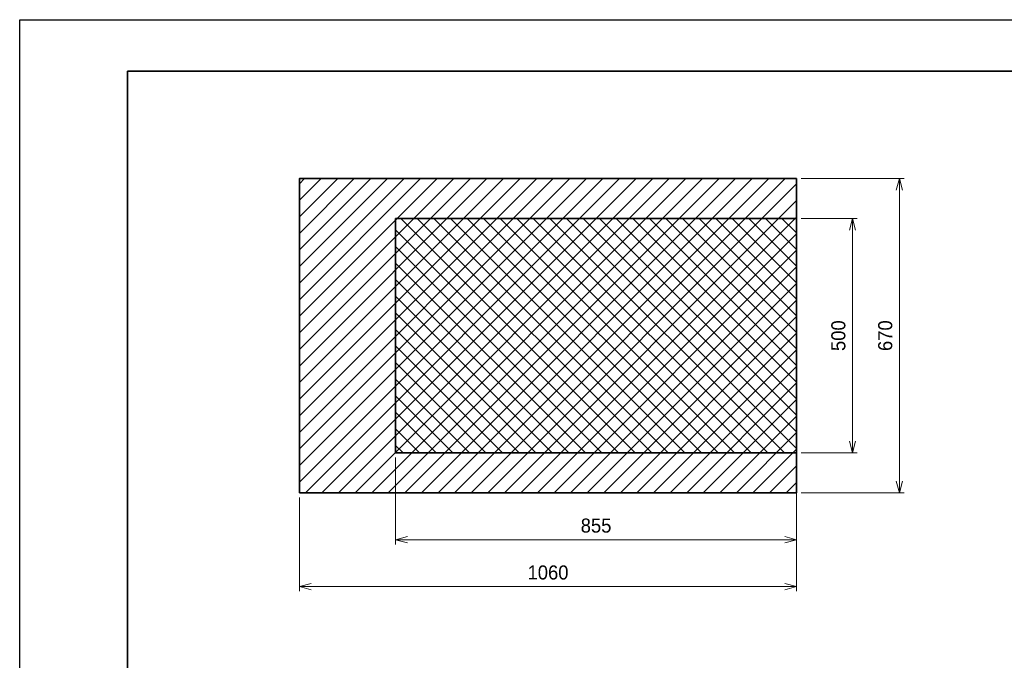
# Model space of a CAD drawing. Header units: millimetres. Extents: x 0 to 4200, y 0 to 2970.
# Tile 3 of 7: x 0 to 2100, y 1604 to 2970. Entities that reach past the tile are written whole.
import ezdxf

# ---------------------------------------------------------------- set-up
doc = ezdxf.new("R2010")
doc.units = ezdxf.units.MM
doc.header["$LTSCALE"] = 10
doc.layers.get('0').update_dxf_attribs({"lineweight": 35})
doc.layers.get('Defpoints').update_dxf_attribs({"lineweight": 35})
for name, color, linetype, lineweight in [('ハッチング', 140, 'Continuous', 9), ('図枠', 7, 'Continuous', 35), ('太線', 7, 'Continuous', 35), ('寸法線', 1, 'Continuous', 13)]:
    doc.layers.add(name, color=color, linetype=linetype, lineweight=lineweight)
doc.styles.get("Standard").update_dxf_attribs({"font": 'HGPGothicM.ttf'})
doc.dimstyles.new('AICHI_JIS$0', dxfattribs={"dimtxt": 3, "dimasz": 2.5, "dimexe": 1, "dimexo": 1, "dimgap": 1.5, "dimtad": 3, "dimdec": 8, "dimdsep": 46, "dimtxsty": 'Standard', "dimblk": 'OPEN30', "dimcen": 0, "dimclrd": 1, "dimclre": 1, "dimclrt": 2, "dimazin": 2, "dimtp": 0.1, "dimtm": 0.1, "dimtfac": 0.71, "dimtdec": 8, "dimtmove": 0, "dimatfit": 3, "dimldrblk": 'OPEN30', "dimfxl": 20, "dimlwd": -1, "dimlwe": -1, "dimarcsym": 1})

# ---------------------------------------------------------------- blocks, each defined once
blk = doc.blocks.new('AICHI_SEIHIN_A3')
at = {"layer": '図枠', "color": 1, "lineweight": 25}
for p, q in [((0, 297), (420, 297)), ((0, 0), (0, 297))]:
    blk.add_line(p, q, dxfattribs=at)
at = {"layer": '図枠'}
for p, q in [((23, 11), (23, 286)), ((23, 286), (408, 286))]:
    blk.add_line(p, q, dxfattribs=at)
blk = doc.blocks.new('_Open30')
at = {"color": 0, "linetype": 'ByBlock', "lineweight": -2}
for p, q in [((-1, 0.268), (0, 0)), ((0, 0), (-1, -0.268)), ((0, 0), (-1, 0))]:
    blk.add_line(p, q, dxfattribs=at)
blk = doc.blocks.new('*D36')
at = {"layer": 'Defpoints', "color": 0, "transparency": 16777216}
for p in [(596.8, 1961.1), (1656.8, 1961.1), (1656.8, 1760.9)]:
    blk.add_point(p, dxfattribs=at)
at = {"layer": '寸法線', "color": 1, "linetype": 'ByBlock', "transparency": 16777216}
for p, q in [((596.8, 1951.1), (596.8, 1750.9)), ((1656.8, 1951.1), (1656.8, 1750.9)), ((621.8, 1760.9), (1631.8, 1760.9))]:
    blk.add_line(p, q, dxfattribs=at)
at = {"layer": '寸法線', "color": 1, "transparency": 16777216, "xscale": 25, "yscale": 25, "zscale": 25, "rotation": 180}
blk.add_blockref('_Open30', (596.8, 1760.9), dxfattribs=at)
at = {"layer": '寸法線', "color": 1, "transparency": 16777216, "xscale": 25, "yscale": 25, "zscale": 25}
blk.add_blockref('_Open30', (1656.8, 1760.9), dxfattribs=at)
at = {"layer": '寸法線', "color": 2, "transparency": 16777216, "insert": (1126.8, 1790.9), "char_height": 30, "attachment_point": 5}
blk.add_mtext('1060', dxfattribs=at)
blk = doc.blocks.new('*D37')
at = {"layer": 'Defpoints', "color": 0, "transparency": 16777216}
for p in [(1656.8, 2631.1), (1656.8, 1961.1), (1876.2, 1961.1)]:
    blk.add_point(p, dxfattribs=at)
at = {"layer": '寸法線', "color": 1, "linetype": 'ByBlock', "transparency": 16777216}
for p, q in [((1666.8, 2631.1), (1886.2, 2631.1)), ((1876.2, 2606.1), (1876.2, 1986.1)), ((1666.8, 1961.1), (1886.2, 1961.1))]:
    blk.add_line(p, q, dxfattribs=at)
at = {"layer": '寸法線', "color": 1, "transparency": 16777216, "xscale": 25, "yscale": 25, "zscale": 25}
for p, rotation in [((1876.2, 2631.1), 90), ((1876.2, 1961.1), 270)]:
    blk.add_blockref('_Open30', p, dxfattribs=dict(at, rotation=rotation))
at = {"layer": '寸法線', "color": 2, "transparency": 16777216, "insert": (1846.2, 2296.1), "char_height": 30, "attachment_point": 5, "rotation": 90}
blk.add_mtext('670', dxfattribs=at)
blk = doc.blocks.new('*D47')
at = {"layer": 'Defpoints', "color": 0, "transparency": 16777216}
for p in [(1656.8, 2546.1), (1656.8, 2046.1), (1776.2, 2046.1)]:
    blk.add_point(p, dxfattribs=at)
at = {"layer": '寸法線', "color": 1, "linetype": 'ByBlock', "transparency": 16777216}
for p, q in [((1666.8, 2546.1), (1786.2, 2546.1)), ((1776.2, 2521.1), (1776.2, 2071.1)), ((1666.8, 2046.1), (1786.2, 2046.1))]:
    blk.add_line(p, q, dxfattribs=at)
at = {"layer": '寸法線', "color": 1, "transparency": 16777216, "xscale": 25, "yscale": 25, "zscale": 25}
for p, rotation in [((1776.2, 2546.1), 90), ((1776.2, 2046.1), 270)]:
    blk.add_blockref('_Open30', p, dxfattribs=dict(at, rotation=rotation))
at = {"layer": '寸法線', "color": 2, "transparency": 16777216, "insert": (1746.2, 2296.1), "char_height": 30, "attachment_point": 5, "rotation": 90}
blk.add_mtext('500', dxfattribs=at)
blk = doc.blocks.new('*D48')
at = {"layer": 'Defpoints', "color": 0, "transparency": 16777216}
for p in [(801.8, 2046.1), (1656.8, 2046.1), (801.8, 1860.9)]:
    blk.add_point(p, dxfattribs=at)
at = {"layer": '寸法線', "color": 1, "linetype": 'ByBlock', "transparency": 16777216}
for p, q in [((801.8, 2036.1), (801.8, 1850.9)), ((1656.8, 2036.1), (1656.8, 1850.9)), ((1631.8, 1860.9), (826.8, 1860.9))]:
    blk.add_line(p, q, dxfattribs=at)
at = {"layer": '寸法線', "color": 1, "transparency": 16777216, "xscale": 25, "yscale": 25, "zscale": 25, "rotation": 180}
blk.add_blockref('_Open30', (801.8, 1860.9), dxfattribs=at)
at = {"layer": '寸法線', "color": 1, "transparency": 16777216, "xscale": 25, "yscale": 25, "zscale": 25}
blk.add_blockref('_Open30', (1656.8, 1860.9), dxfattribs=at)
at = {"layer": '寸法線', "color": 2, "transparency": 16777216, "insert": (1229.3, 1890.9), "char_height": 30, "attachment_point": 5}
blk.add_mtext('855', dxfattribs=at)

msp = doc.modelspace()

# ---------------------------------------------------------------- hatches: boundary and pattern name
at = {"layer": 'ハッチング'}
h = msp.add_hatch(dxfattribs=at)
h.set_pattern_fill('_U', color=256, scale=25, angle=45, style=0, pattern_type=0)
h.set_pattern_definition([(45, (17.187, 96.147), (-17.67767, 17.67767), [])])
h.paths.add_polyline_path([(1656.76734555, 2631.14736086), (596.76734555, 2631.14736086), (596.76734555, 1961.14736086), (1656.76734555, 1961.14736086)])
h = msp.add_hatch(dxfattribs=at)
h.set_pattern_fill('_U', color=256, scale=25, angle=135, style=0, pattern_type=0)
h.set_pattern_definition([(135, (0, 0), (-17.67767, -17.67767), [])])
h.paths.add_polyline_path([(801.76734555, 2046.14736086), (1656.76734555, 2046.14736086), (1656.76734555, 2546.14736086), (801.76734555, 2546.14736086)])

# ---------------------------------------------------------------- linework, layer by layer
at = {"layer": '太線'}
for points in [[(596.76734555, 1961.14736086), (1656.76734555, 1961.14736086), (1656.76734555, 2631.14736086), (596.76734555, 2631.14736086)], [(801.76734555, 2546.14736086), (801.76734555, 2046.14736086), (1656.76734555, 2046.14736086), (1656.76734555, 2546.14736086)]]:
    msp.add_lwpolyline(points, close=True, dxfattribs=at)

# ---------------------------------------------------------------- block references
at = {"layer": '太線', "lineweight": 0, "xscale": 10, "yscale": 10, "zscale": 10}
msp.add_blockref('AICHI_SEIHIN_A3', (0, 0), dxfattribs=at)

# ---------------------------------------------------------------- dimensions: what is measured, and where the dimension line sits
at = {"layer": '寸法線'}
for base, p1, p2, picture, middle in [((1876.2073798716, 1961.1473608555), (1656.7673455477, 2631.1473608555), (1656.7673455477, 1961.1473608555), '*D37', (1846.2073798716, 2296.1473608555)), ((1776.2073798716, 2046.1473608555), (1656.7673455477, 2546.1473608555), (1656.7673455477, 2046.1473608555), '*D47', (1746.2073798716, 2296.1473608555))]:
    dim = msp.add_linear_dim(base=base, p1=p1, p2=p2, angle=90, dimstyle='AICHI_JIS$0', override={"dimscale": 10, "dimblk1": 'Open30', "dimblk2": 'Open30', "dimsah": 1, "dimtdec": 2}, dxfattribs=at)
    dim.commit()
    dim.dimension.update_dxf_attribs({"geometry": picture, "text_midpoint": middle})
for base, p1, p2, picture, middle in [((801.7673455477, 1860.9155392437), (1656.7673455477, 2046.1473608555), (801.7673455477, 2046.1473608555), '*D48', (1229.2673455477, 1890.9155392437)), ((1656.7673455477, 1760.9155392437), (596.7673455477, 1961.1473608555), (1656.7673455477, 1961.1473608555), '*D36', (1126.7673455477, 1790.9155392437))]:
    dim = msp.add_linear_dim(base=base, p1=p1, p2=p2, dimstyle='AICHI_JIS$0', override={"dimscale": 10, "dimblk1": 'Open30', "dimblk2": 'Open30', "dimsah": 1, "dimtdec": 2}, dxfattribs=at)
    dim.commit()
    dim.dimension.update_dxf_attribs({"geometry": picture, "text_midpoint": middle})

doc.saveas('drawing.dxf')
